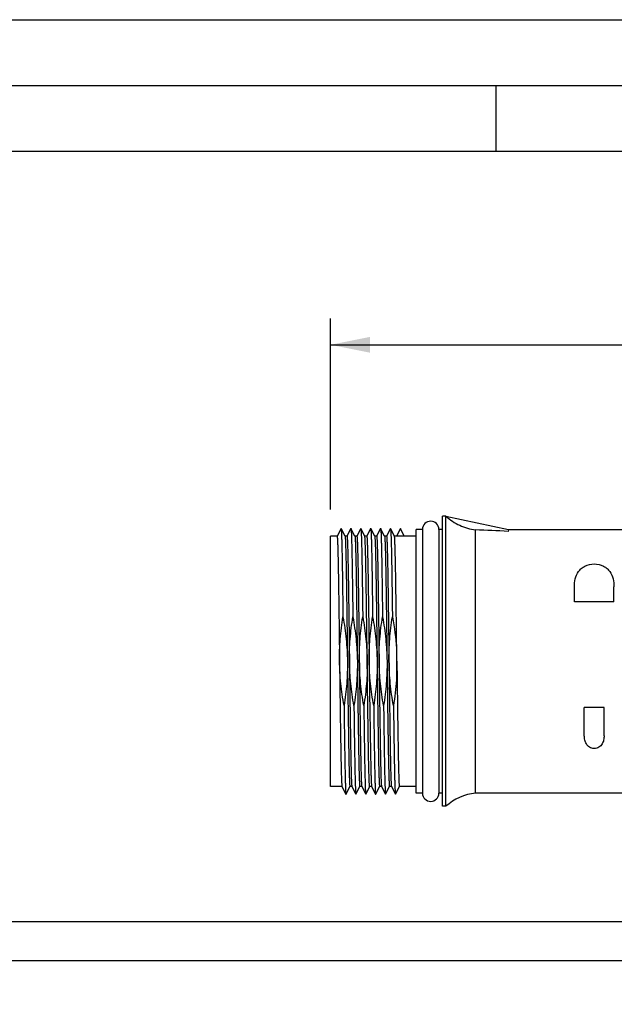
# Model space of a CAD drawing. Header units: millimetres. Extents: x 0 to 420, y 0 to 297.
# Tile 26 of 42: x 181 to 226, y 222 to 297. Entities that reach past the tile are written whole.
import ezdxf

# ---------------------------------------------------------------- set-up
doc = ezdxf.new("R2010")
doc.units = ezdxf.units.MM
doc.header["$LTSCALE"] = 23.1
doc.layers.get('0').update_dxf_attribs({"linetype": 'CONTINUOUS'})
doc.layers.add('COMPONENTS', color=7, linetype='CONTINUOUS')
doc.layers.add('DIMENSION', color=7, linetype='CONTINUOUS')
doc.styles.get("Standard").update_dxf_attribs({"font": 'arial.ttf'})
doc.dimstyles.new('DIMSTYLE_6', dxfattribs={"dimtxt": 3, "dimasz": 3, "dimexe": 0.18, "dimexo": 0.0625, "dimgap": 0.09, "dimtad": 1, "dimdec": 3, "dimlfac": 2, "dimdsep": 46, "dimtxsty": 'STANDARD', "dimblk": '_FILLED', "dimblk1": '_FILLED', "dimblk2": '_FILLED', "dimcen": 0.09, "dimadec": 0, "dimazin": 0, "dimtp": 0.5, "dimtm": 0.5, "dimtfac": 1, "dimtdec": 3, "dimtofl": 0, "dimtmove": 0, "dimatfit": 3, "dimldrblk": '_FILLED', "dimfxl": 1, "dimtolj": 1, "dimarcsym": 0})

# ---------------------------------------------------------------- blocks, each defined once
blk = doc.blocks.new('_FILLED')
at = {"color": 0, "linetype": 'BYBLOCK'}
blk.add_solid([(0, 0), (-1, 0.2), (-1, -0.2)], dxfattribs=at)
blk = doc.blocks.new('*D14')
at = {"layer": 'DIMENSION', "color": 2, "linetype": 'CONTINUOUS'}
for p, q in [((204.943, 259.845), (204.943, 274.345)), ((268.043, 194.345), (268.043, 274.345)), ((204.943, 272.345), (236.493, 272.345)), ((268.043, 272.345), (236.493, 272.345))]:
    blk.add_line(p, q, dxfattribs=at)
at = {"layer": 'DIMENSION', "color": 2, "linetype": 'CONTINUOUS', "xscale": 3, "yscale": 3, "zscale": 3, "rotation": 180}
blk.add_blockref('_FILLED', (204.943, 272.345), dxfattribs=at)
at = {"layer": 'DIMENSION', "color": 2, "linetype": 'CONTINUOUS', "xscale": 3, "yscale": 3, "zscale": 3}
blk.add_blockref('_FILLED', (268.043, 272.345), dxfattribs=at)
at = {"layer": 'DIMENSION', "color": 2, "linetype": 'CONTINUOUS', "insert": (236.493, 276.095), "char_height": 3, "width": 10.48327, "attachment_point": 2, "line_spacing_factor": 0.9}
blk.add_mtext('126.2', dxfattribs=at)

msp = doc.modelspace()

# ---------------------------------------------------------------- linework, layer by layer
at = {"color": 2, "linetype": 'CONTINUOUS'}
for p, q in [((0, 297), (420, 297)), ((20, 292), (415, 292)), ((217.5, 287), (217.5, 292))]:
    msp.add_line(p, q, dxfattribs=at)
at = {"color": 7, "linetype": 'CONTINUOUS'}
msp.add_line((410, 287), (25, 287), dxfattribs=at)
at = {"layer": 'COMPONENTS', "color": 7, "linetype": 'CONTINUOUS'}
for p, q in [((213.44302, 237.34509), (213.44302, 259.34509)), ((213.69302, 259.34509), (213.44302, 259.34509)), ((213.69302, 237.34509), (213.69302, 259.34509)), ((213.69302, 259.34509), (218.44302, 258.34509)), ((205.743, 258.42138), (205.44302, 257.84509)), ((205.743, 258.42138), (205.74572, 258.41877)), ((206.0458, 257.84246), (205.74572, 258.41877)), ((206.49034, 258.41879), (206.19015, 257.84234)), ((206.7959, 257.84238), (206.49573, 258.41879)), ((207.24031, 258.41869), (206.94015, 257.84229)), ((207.54588, 257.84235), (207.24575, 258.41868)), ((207.99035, 258.4188), (207.69019, 257.84238)), ((207.99035, 258.4188), (207.993, 258.42138)), ((207.993, 258.42138), (207.99572, 258.41877)), ((208.2958, 257.84246), (207.99572, 258.41877)), ((208.74034, 258.41879), (208.44015, 257.84234)), ((209.0459, 257.84238), (208.74573, 258.41879)), ((209.49031, 258.41869), (209.19015, 257.84229)), ((209.79588, 257.84235), (209.49575, 258.41868)), ((210.243, 258.42138), (209.94302, 257.84509)), ((210.54298, 257.84509), (210.243, 258.42138)), ((205.44302, 257.84509), (204.94302, 257.84509)), ((204.94302, 238.84525), (204.94302, 257.84492)), ((206.19309, 257.84509), (206.04307, 257.84509)), ((206.94306, 257.84509), (206.79301, 257.84509)), ((207.69302, 257.84509), (207.54304, 257.84509)), ((208.44309, 257.84509), (208.29307, 257.84509)), ((209.19306, 257.84509), (209.04301, 257.84509)), ((211.44302, 257.84509), (209.79303, 257.84509)), ((211.91802, 258.34509), (211.44302, 258.34509)), ((211.44302, 238.34526), (211.44302, 258.34491)), ((211.91802, 258.34509), (211.91802, 238.34509)), ((213.16802, 258.34509), (213.16802, 238.34509)), ((213.44302, 258.34509), (213.16802, 258.34509)), ((215.94302, 238.34509), (215.94302, 258.30636)), ((218.44302, 258.34509), (218.40991, 258.18778)), ((218.44302, 258.34509), (250.72004, 258.34509)), ((223.44302, 252.84509), (223.44302, 253.99642)), ((226.44302, 252.84509), (226.44302, 253.99642)), ((208.88035, 252.45817), (208.88998, 251.70353)), ((226.44302, 252.84509), (223.44302, 252.84509)), ((209.94302, 249.31017), (209.94302, 246.92054)), ((209.96842, 249.31056), (209.96809, 249.33688)), ((209.98057, 248.34509), (209.96842, 249.31056)), ((207.88052, 248.34509), (207.88839, 247.71924)), ((209.98057, 248.34509), (209.99853, 246.92082)), ((207.88839, 247.71924), (207.91215, 245.85777)), ((207.91215, 245.85777), (207.92816, 244.65365)), ((207.92816, 244.65365), (207.92878, 244.60828)), ((225.69302, 244.84509), (224.19302, 244.84509)), ((224.19302, 242.69376), (224.19302, 244.84509)), ((225.69302, 242.69376), (225.69302, 244.84509)), ((207.50001, 242.80674), (207.50172, 242.68692)), ((207.50172, 242.68692), (207.50776, 242.27234)), ((205.81808, 238.84509), (204.94302, 238.84509)), ((205.81522, 238.8478), (206.11536, 238.27143)), ((206.12077, 238.27142), (206.42096, 238.84787)), ((206.56807, 238.84509), (206.41802, 238.84509)), ((206.56522, 238.84788), (206.86532, 238.27159)), ((206.87077, 238.27159), (207.17087, 238.84787)), ((207.31808, 238.84509), (207.16802, 238.84509)), ((207.31525, 238.84786), (207.61533, 238.27162)), ((207.62078, 238.27162), (207.92088, 238.84789)), ((208.06808, 238.84509), (207.91802, 238.84509)), ((208.06522, 238.8478), (208.36536, 238.27143)), ((208.37077, 238.27142), (208.67096, 238.84787)), ((208.81807, 238.84509), (208.66802, 238.84509)), ((208.81522, 238.84788), (209.11532, 238.27159)), ((209.12077, 238.27159), (209.42087, 238.84787)), ((209.56808, 238.84509), (209.41802, 238.84509)), ((209.56525, 238.84786), (209.86533, 238.27162)), ((209.87078, 238.27162), (210.17088, 238.84789)), ((211.44302, 238.84509), (210.16802, 238.84509)), ((211.91802, 238.34509), (211.44302, 238.34509)), ((213.44302, 238.34509), (213.16802, 238.34509)), ((230.94302, 238.34509), (215.94302, 238.34509)), ((213.69302, 237.34509), (213.44302, 237.34509)), ((265.19302, 228.59509), (88.94302, 228.59509))]:
    msp.add_line(p, q, dxfattribs=at)
at = {"layer": 'COMPONENTS', "color": 9, "linetype": 'CONTINUOUS'}
msp.add_line((265.19302, 225.63036), (94.94302, 225.63036), dxfattribs=at)
at = {"layer": 'COMPONENTS', "color": 7, "linetype": 'CONTINUOUS'}
for centre, radius, start, end in [((212.54302, 258.34509), 0.625, 0, 180), ((212.54302, 238.34509), 0.625, 180, 360), ((216.36372, 234.36727), 4, 96.0371875, 131.8877905)]:
    msp.add_arc(centre, radius, start, end, dxfattribs=at)
msp.add_ellipse((211.37723, 248.34509), major_axis=(28.15422, 0.85481), ratio=0.35388641, start_param=1.30760258, end_param=1.39717154, dxfattribs=at)
for points, knots in [([(213.69302, 259.34509), (214.00501, 259.06528), (214.71625, 258.60083), (215.53088, 258.36345), (215.94302, 258.30636)], [0, 0, 0, 0, 0.50179819, 1, 1, 1, 1]), ([(205.74572, 258.41877), (205.74825, 258.41391), (205.75118, 258.39824), (205.75565, 258.3683), (205.7598, 258.32381), (205.76642, 258.23647), (205.77401, 258.09198), (205.78278, 257.87717), (205.79159, 257.60795), (205.80047, 257.28593), (205.80938, 256.91292), (205.82193, 256.32004), (205.83723, 255.4698), (205.85492, 254.33272), (205.87267, 253.05925), (205.88415, 252.16772), (205.88998, 251.70392)], [0, 0, 0, 0, 0.00244777, 0.00697762, 0.01361083, 0.02234852, 0.04612151, 0.07819994, 0.11837117, 0.16640797, 0.22206307, 0.28499781, 0.4312372, 0.60182679, 0.79285777, 1, 1, 1, 1]), ([(206.49034, 258.41879), (206.49091, 258.4199), (206.49303, 258.42287), (206.49516, 258.4199), (206.49573, 258.41879)], [0, 0, 0, 0, 0.49999485, 1, 1, 1, 1]), ([(206.49573, 258.41879), (206.49827, 258.41392), (206.50119, 258.39819), (206.50566, 258.36815), (206.50981, 258.32355), (206.51642, 258.23611), (206.52402, 258.09165), (206.5328, 257.87687), (206.54159, 257.60765), (206.55048, 257.2856), (206.55939, 256.91256), (206.57194, 256.31963), (206.58724, 255.46937), (206.60493, 254.33226), (206.62267, 253.05884), (206.63416, 252.16731), (206.63998, 251.70353)], [0, 0, 0, 0, 0.00245423, 0.00700044, 0.01365352, 0.02240818, 0.04618123, 0.0782277, 0.11840827, 0.16646112, 0.22210071, 0.28503783, 0.43129451, 0.60184808, 0.79288192, 1, 1, 1, 1]), ([(207.24031, 258.41869), (207.24089, 258.4198), (207.24303, 258.42279), (207.24517, 258.4198), (207.24575, 258.41868)], [0, 0, 0, 0, 0.49978255, 1, 1, 1, 1]), ([(207.24575, 258.41868), (207.24828, 258.41382), (207.25121, 258.39815), (207.25567, 258.36819), (207.25982, 258.32366), (207.26644, 258.23618), (207.27403, 258.0915), (207.2828, 257.8765), (207.2916, 257.60722), (207.30049, 257.28525), (207.3094, 256.91228), (207.32194, 256.31944), (207.33724, 255.46923), (207.35492, 254.33224), (207.37266, 253.05898), (207.38415, 252.16763), (207.38998, 251.70398)], [0, 0, 0, 0, 0.00244795, 0.00698029, 0.01361995, 0.02236973, 0.04618533, 0.07829566, 0.11847734, 0.16650216, 0.22213967, 0.28509011, 0.43132039, 0.60189741, 0.79292116, 1, 1, 1, 1]), ([(207.99572, 258.41877), (207.99825, 258.41391), (208.00118, 258.39824), (208.00565, 258.3683), (208.0098, 258.32381), (208.01642, 258.23647), (208.02401, 258.09198), (208.03278, 257.87717), (208.04159, 257.60795), (208.05047, 257.28593), (208.05938, 256.91292), (208.07193, 256.32004), (208.08723, 255.4698), (208.10492, 254.33272), (208.12267, 253.05925), (208.13415, 252.16772), (208.13998, 251.70392)], [0, 0, 0, 0, 0.00244777, 0.00697762, 0.01361083, 0.02234852, 0.04612151, 0.07819994, 0.11837117, 0.16640797, 0.22206307, 0.28499781, 0.4312372, 0.60182679, 0.79285777, 1, 1, 1, 1]), ([(208.74034, 258.41879), (208.74091, 258.4199), (208.74303, 258.42287), (208.74516, 258.4199), (208.74573, 258.41879)], [0, 0, 0, 0, 0.49999485, 1, 1, 1, 1]), ([(208.74573, 258.41879), (208.74804, 258.41437), (208.75084, 258.40034), (208.75497, 258.3736), (208.75887, 258.3342), (208.76502, 258.25727), (208.77213, 258.13042), (208.78032, 257.94196), (208.78854, 257.70577), (208.79683, 257.42304), (208.80515, 257.09524), (208.81688, 256.57289), (208.83117, 255.82134), (208.84769, 254.81196), (208.86426, 253.67435), (208.87494, 252.87538), (208.88035, 252.45817)], [0, 0, 0, 0, 0.00250809, 0.00706619, 0.01369149, 0.02238038, 0.04591329, 0.07758297, 0.11728391, 0.16480205, 0.21987635, 0.28224507, 0.42764638, 0.59802485, 0.79010057, 1, 1, 1, 1]), ([(209.49031, 258.41869), (209.49089, 258.4198), (209.49303, 258.42279), (209.49517, 258.4198), (209.49575, 258.41868)], [0, 0, 0, 0, 0.49978255, 1, 1, 1, 1]), ([(209.49575, 258.41868), (209.49828, 258.41382), (209.50121, 258.39815), (209.50567, 258.36819), (209.50982, 258.32366), (209.51644, 258.23618), (209.52403, 258.0915), (209.5328, 257.8765), (209.5416, 257.60722), (209.55049, 257.28525), (209.5594, 256.91228), (209.57194, 256.31944), (209.58724, 255.46923), (209.60492, 254.33224), (209.62266, 253.05898), (209.63415, 252.16763), (209.63998, 251.70398)], [0, 0, 0, 0, 0.00244795, 0.00698029, 0.01361995, 0.02236973, 0.04618533, 0.07829566, 0.11847734, 0.16650216, 0.22213967, 0.28509011, 0.43132039, 0.60189741, 0.79292116, 1, 1, 1, 1]), ([(205.44302, 257.84509), (205.44453, 257.84509), (205.44747, 257.83956), (205.44846, 257.83541), (205.44926, 257.83209)], [0, 0, 0, 0, 0.30574016, 1, 1, 1, 1]), ([(205.44926, 257.83209), (205.45196, 257.82084), (205.45605, 257.79087), (205.46461, 257.70296), (205.47381, 257.54044), (205.48478, 257.2839), (205.49569, 256.94685), (205.50682, 256.53243), (205.51797, 256.04431), (205.52918, 255.48687), (205.54481, 254.62014), (205.56389, 253.40587), (205.58605, 251.82345), (205.60827, 250.11607), (205.62302, 248.94256), (205.63052, 248.34509)], [0, 0, 0, 0, 0.00365791, 0.00953578, 0.02793718, 0.05508897, 0.09072261, 0.13453938, 0.18614973, 0.24507166, 0.31080119, 0.4601957, 0.62898748, 0.8111041, 1, 1, 1, 1]), ([(206.04588, 257.8423), (206.04939, 257.83555), (206.05279, 257.81284), (206.05872, 257.76914), (206.06388, 257.70291), (206.06962, 257.61518), (206.07523, 257.50561), (206.08344, 257.31697), (206.09329, 257.0293), (206.10459, 256.6239), (206.11593, 256.14117), (206.12734, 255.58559), (206.13877, 254.96236), (206.15021, 254.27731), (206.16597, 253.25925), (206.18529, 251.88432), (206.20792, 250.14831), (206.22292, 248.95372), (206.23057, 248.34509)], [0, 0, 0, 0, 0.00240253, 0.00707859, 0.01404821, 0.02331259, 0.0348667, 0.04868261, 0.08293893, 0.12575672, 0.17674737, 0.23541268, 0.30123261, 0.37358047, 0.4517671, 0.62274794, 0.80779324, 1, 1, 1, 1]), ([(206.19302, 257.84509), (206.1944, 257.84508), (206.19717, 257.8403), (206.19935, 257.83205), (206.20233, 257.81723), (206.20648, 257.78694), (206.21153, 257.73444), (206.21715, 257.65486), (206.22288, 257.55282), (206.22865, 257.42867), (206.23444, 257.28256), (206.24266, 257.04501), (206.25267, 256.69644), (206.26419, 256.21864), (206.27575, 255.66502), (206.28734, 255.04094), (206.29896, 254.3524), (206.31059, 253.60601), (206.32224, 252.80893), (206.33807, 251.6674), (206.35753, 250.17468), (206.37276, 248.96285), (206.38052, 248.34509)], [0, 0, 0, 0, 0.00043371, 0.00139427, 0.0029374, 0.0050717, 0.01111724, 0.0195249, 0.0302796, 0.04336409, 0.05875951, 0.07643018, 0.1183906, 0.16882804, 0.2272876, 0.29317164, 0.36584714, 0.44464929, 0.5287934, 0.61746633, 0.80499487, 1, 1, 1, 1]), ([(206.79592, 257.84234), (206.79945, 257.83556), (206.80282, 257.81271), (206.80876, 257.76878), (206.81391, 257.70228), (206.81966, 257.61437), (206.82527, 257.50472), (206.83348, 257.31604), (206.84331, 257.02827), (206.85461, 256.62279), (206.86596, 256.13995), (206.87736, 255.58433), (206.88879, 254.96112), (206.90023, 254.27614), (206.91598, 253.25826), (206.9353, 251.88352), (206.95792, 250.1479), (206.97293, 248.95357), (206.98057, 248.34509)], [0, 0, 0, 0, 0.0024142, 0.00711859, 0.01412038, 0.02340792, 0.03496572, 0.04877697, 0.08305172, 0.12588234, 0.17686973, 0.23556064, 0.30137064, 0.37369537, 0.45188868, 0.62283076, 0.80784282, 1, 1, 1, 1]), ([(206.94303, 257.84501), (206.9444, 257.84499), (206.94716, 257.84025), (206.94936, 257.83202), (206.95233, 257.81727), (206.95649, 257.78708), (206.96153, 257.73466), (206.96716, 257.65507), (206.97289, 257.55289), (206.97865, 257.42853), (206.98444, 257.2823), (206.99266, 257.0448), (207.00267, 256.6963), (207.01419, 256.21857), (207.02575, 255.66498), (207.03735, 255.04091), (207.04896, 254.35233), (207.06059, 253.60587), (207.07224, 252.80881), (207.08807, 251.66737), (207.10753, 250.17469), (207.12276, 248.96287), (207.13052, 248.34509)], [0, 0, 0, 0, 0.00043338, 0.00138954, 0.00292548, 0.00505129, 0.01108194, 0.01948741, 0.03026164, 0.04337471, 0.05878549, 0.0764524, 0.11838731, 0.16883176, 0.22728866, 0.29316177, 0.36585029, 0.44466441, 0.52880498, 0.61746606, 0.80498636, 1, 1, 1, 1]), ([(207.73057, 248.34509), (207.72293, 248.95355), (207.70792, 250.14779), (207.6853, 251.88324), (207.66598, 253.25783), (207.65024, 254.27569), (207.6388, 254.9607), (207.62737, 255.58389), (207.61597, 256.13951), (207.60463, 256.6223), (207.59332, 257.02778), (207.58348, 257.31558), (207.57528, 257.50446), (207.56967, 257.61433), (207.56393, 257.70235), (207.55878, 257.76883), (207.55284, 257.81269), (207.54946, 257.83547), (207.54594, 257.84224)], [0, 0, 0, 0, 0.19215203, 0.3771449, 0.54806143, 0.62626162, 0.69860029, 0.76440065, 0.82308645, 0.87408717, 0.91689865, 0.95117712, 0.96501696, 0.97660448, 0.98590339, 0.9928994, 0.99759211, 1, 1, 1, 1]), ([(207.69302, 257.84509), (207.69439, 257.84509), (207.69717, 257.84034), (207.69935, 257.83212), (207.70233, 257.81736), (207.70648, 257.78714), (207.71153, 257.73469), (207.71716, 257.65511), (207.72289, 257.55298), (207.72864, 257.42869), (207.73444, 257.2825), (207.74266, 257.04498), (207.75267, 256.69642), (207.76418, 256.21868), (207.77575, 255.66508), (207.78734, 255.04099), (207.79896, 254.35243), (207.81059, 253.60602), (207.82224, 252.80896), (207.83806, 251.66744), (207.85753, 250.17469), (207.87276, 248.96286), (207.88052, 248.34509)], [0, 0, 0, 0, 0.00043156, 0.00138765, 0.00292523, 0.0050537, 0.01108967, 0.01949544, 0.03026154, 0.04336662, 0.05877213, 0.07643755, 0.11838506, 0.16883495, 0.22727488, 0.29316185, 0.36585773, 0.44464386, 0.52878707, 0.61746801, 0.80498986, 1, 1, 1, 1]), ([(208.29588, 257.8423), (208.29939, 257.83555), (208.30279, 257.81284), (208.30872, 257.76914), (208.31388, 257.70291), (208.31962, 257.61518), (208.32523, 257.50561), (208.33344, 257.31697), (208.34329, 257.0293), (208.35459, 256.6239), (208.36593, 256.14117), (208.37734, 255.58559), (208.38877, 254.96236), (208.40021, 254.27731), (208.41597, 253.25925), (208.43529, 251.88432), (208.45792, 250.14831), (208.47292, 248.95372), (208.48057, 248.34509)], [0, 0, 0, 0, 0.00240253, 0.00707859, 0.01404821, 0.02331259, 0.0348667, 0.04868261, 0.08293893, 0.12575672, 0.17674737, 0.23541268, 0.30123261, 0.37358047, 0.4517671, 0.62274794, 0.80779324, 1, 1, 1, 1]), ([(208.44302, 257.84509), (208.4444, 257.84508), (208.44717, 257.8403), (208.44935, 257.83205), (208.45233, 257.81723), (208.45648, 257.78694), (208.46153, 257.73444), (208.46715, 257.65486), (208.47288, 257.55282), (208.47865, 257.42867), (208.48444, 257.28256), (208.49266, 257.04501), (208.50267, 256.69644), (208.51419, 256.21864), (208.52575, 255.66502), (208.53734, 255.04094), (208.54896, 254.3524), (208.56059, 253.60601), (208.57224, 252.80893), (208.58807, 251.6674), (208.60753, 250.17468), (208.62276, 248.96285), (208.63052, 248.34509)], [0, 0, 0, 0, 0.00043371, 0.00139427, 0.0029374, 0.0050717, 0.01111724, 0.0195249, 0.0302796, 0.04336409, 0.05875951, 0.07643018, 0.1183906, 0.16882804, 0.2272876, 0.29317164, 0.36584714, 0.44464929, 0.5287934, 0.61746633, 0.80499487, 1, 1, 1, 1]), ([(209.04592, 257.84234), (209.04945, 257.83556), (209.05282, 257.81271), (209.05876, 257.76878), (209.06391, 257.70228), (209.06966, 257.61437), (209.07527, 257.50472), (209.08348, 257.31604), (209.09331, 257.02827), (209.10461, 256.62279), (209.11596, 256.13995), (209.12736, 255.58433), (209.13879, 254.96112), (209.15023, 254.27614), (209.16598, 253.25826), (209.1853, 251.88352), (209.20792, 250.1479), (209.22293, 248.95357), (209.23057, 248.34509)], [0, 0, 0, 0, 0.0024142, 0.00711859, 0.01412038, 0.02340792, 0.03496572, 0.04877697, 0.08305172, 0.12588234, 0.17686973, 0.23556064, 0.30137064, 0.37369537, 0.45188868, 0.62283076, 0.80784282, 1, 1, 1, 1]), ([(209.19303, 257.84501), (209.1944, 257.84499), (209.19716, 257.84025), (209.19936, 257.83202), (209.20233, 257.81727), (209.20649, 257.78708), (209.21153, 257.73466), (209.21716, 257.65507), (209.22289, 257.55289), (209.22865, 257.42853), (209.23444, 257.2823), (209.24266, 257.0448), (209.25267, 256.6963), (209.26419, 256.21857), (209.27575, 255.66498), (209.28735, 255.04091), (209.29896, 254.35233), (209.31059, 253.60587), (209.32224, 252.80881), (209.33807, 251.66737), (209.35753, 250.17469), (209.37276, 248.96287), (209.38052, 248.34509)], [0, 0, 0, 0, 0.00043338, 0.00138954, 0.00292548, 0.00505129, 0.01108194, 0.01948741, 0.03026164, 0.04337471, 0.05878549, 0.0764524, 0.11838731, 0.16883176, 0.22728866, 0.29316177, 0.36585029, 0.44466441, 0.52880498, 0.61746606, 0.80498636, 1, 1, 1, 1]), ([(209.96809, 249.33688), (209.96102, 249.8962), (209.94713, 250.98595), (209.926, 252.56014), (209.90793, 253.79503), (209.89321, 254.70218), (209.88253, 255.3087), (209.87188, 255.85869), (209.86125, 256.34769), (209.85067, 256.77168), (209.84012, 257.12723), (209.83094, 257.37944), (209.82329, 257.54495), (209.81806, 257.64125), (209.81272, 257.71853), (209.80786, 257.77702), (209.80241, 257.81589), (209.79912, 257.83613), (209.79594, 257.84224)], [0, 0, 0, 0, 0.19722685, 0.3842642, 0.55509326, 0.63267973, 0.70415556, 0.76897982, 0.82663589, 0.87661348, 0.91851732, 0.95205455, 0.9655958, 0.97693793, 0.98605179, 0.99292966, 0.99757233, 1, 1, 1, 1]), ([(223.44302, 253.99642), (223.44302, 254.19959), (223.47955, 254.60317), (223.68168, 255.07977), (223.96006, 255.38724), (224.34102, 255.64342), (224.94303, 255.77815), (225.54503, 255.64342), (225.92599, 255.38724), (226.20436, 255.07977), (226.40649, 254.60317), (226.44302, 254.19959), (226.44302, 253.99642)], [0, 0, 0, 0, 0.11866939, 0.23436359, 0.29455601, 0.35868801, 0.50000049, 0.64131289, 0.70544483, 0.76563661, 0.88133082, 1, 1, 1, 1]), ([(205.63054, 248.34509), (205.62344, 248.90704), (205.66203, 250.03222), (205.79989, 251.14916), (205.88998, 251.70392)], [0, 0, 0, 0, 0.49998773, 1, 1, 1, 1]), ([(205.88998, 251.70392), (205.99229, 251.15008), (206.15643, 250.0344), (206.22352, 248.90822), (206.23055, 248.34509)], [0, 0, 0, 0, 0.50001426, 1, 1, 1, 1]), ([(206.38056, 248.34509), (206.37345, 248.90696), (206.41202, 250.03202), (206.55001, 251.14881), (206.63998, 251.70353)], [0, 0, 0, 0, 0.49997898, 1, 1, 1, 1]), ([(206.63998, 251.70353), (206.74218, 251.14973), (206.90644, 250.03421), (206.97351, 248.90815), (206.98054, 248.34509)], [0, 0, 0, 0, 0.50002266, 1, 1, 1, 1]), ([(207.13063, 248.34509), (207.12354, 248.90705), (207.16183, 250.03227), (207.29991, 251.14921), (207.38998, 251.70398)], [0, 0, 0, 0, 0.4999867, 1, 1, 1, 1]), ([(207.38998, 251.70398), (207.49227, 251.15013), (207.65663, 250.03446), (207.72342, 248.90823), (207.73046, 248.34509)], [0, 0, 0, 0, 0.5000163, 1, 1, 1, 1]), ([(207.88054, 248.34509), (207.87344, 248.90704), (207.91203, 250.03222), (208.04989, 251.14916), (208.13998, 251.70392)], [0, 0, 0, 0, 0.49998773, 1, 1, 1, 1]), ([(208.13998, 251.70392), (208.24229, 251.15008), (208.40643, 250.0344), (208.47352, 248.90822), (208.48055, 248.34509)], [0, 0, 0, 0, 0.50001426, 1, 1, 1, 1]), ([(208.63056, 248.34509), (208.62345, 248.90696), (208.66202, 250.03202), (208.80001, 251.14881), (208.88998, 251.70353)], [0, 0, 0, 0, 0.49997898, 1, 1, 1, 1]), ([(208.88998, 251.70353), (208.99218, 251.14973), (209.15644, 250.03421), (209.22351, 248.90815), (209.23054, 248.34509)], [0, 0, 0, 0, 0.50002266, 1, 1, 1, 1]), ([(209.38063, 248.34509), (209.37354, 248.90705), (209.41183, 250.03227), (209.54991, 251.14921), (209.63998, 251.70398)], [0, 0, 0, 0, 0.4999867, 1, 1, 1, 1]), ([(205.63052, 248.34509), (205.63817, 247.73657), (205.65317, 246.54226), (205.6758, 244.80661), (205.69511, 243.43192), (205.71086, 242.41397), (205.72231, 241.72899), (205.73373, 241.1058), (205.74513, 240.55021), (205.75648, 240.0674), (205.76778, 239.66191), (205.77762, 239.37412), (205.78583, 239.18535), (205.79144, 239.07566), (205.79718, 238.98776), (205.80233, 238.92133), (205.80827, 238.87746), (205.81165, 238.85466), (205.81517, 238.84789)], [0, 0, 0, 0, 0.19216917, 0.37716469, 0.54812173, 0.62630751, 0.69864713, 0.76444959, 0.82313067, 0.87412688, 0.91694807, 0.95122723, 0.96505301, 0.97661638, 0.98590017, 0.99289354, 0.99758952, 1, 1, 1, 1]), ([(205.9711, 244.98698), (205.86881, 245.5407), (205.70441, 246.65611), (205.63766, 247.78208), (205.63054, 248.34509)], [0, 0, 0, 0, 0.50001356, 1, 1, 1, 1]), ([(206.23055, 248.34509), (206.23757, 247.78325), (206.19931, 246.6583), (206.06118, 245.54162), (205.9711, 244.98698)], [0, 0, 0, 0, 0.49998844, 1, 1, 1, 1]), ([(206.23057, 248.34509), (206.23833, 247.7273), (206.25356, 246.51549), (206.27303, 245.02273), (206.28886, 243.88123), (206.3005, 243.08412), (206.31213, 242.33771), (206.32375, 241.64918), (206.33535, 241.02511), (206.34691, 240.47153), (206.35843, 239.99376), (206.36844, 239.64519), (206.37666, 239.40764), (206.38245, 239.26146), (206.38821, 239.13722), (206.39394, 239.03516), (206.39957, 238.95563), (206.40461, 238.90319), (206.40876, 238.87295), (206.41174, 238.85816), (206.41394, 238.84991), (206.41669, 238.84514), (206.41807, 238.84512)], [0, 0, 0, 0, 0.19501669, 0.38252857, 0.47121704, 0.55535868, 0.63415522, 0.7068452, 0.77271884, 0.83117169, 0.88161632, 0.92356652, 0.94123787, 0.95664481, 0.96974162, 0.98049729, 0.98889848, 0.99493498, 0.99706534, 0.99860572, 0.99956532, 1, 1, 1, 1]), ([(206.38052, 248.34509), (206.38817, 247.7367), (206.40317, 246.54264), (206.42579, 244.80733), (206.4451, 243.4329), (206.46085, 242.41508), (206.47229, 241.73013), (206.48371, 241.10702), (206.49511, 240.55152), (206.50646, 240.06867), (206.51775, 239.66296), (206.52759, 239.37492), (206.5358, 239.18602), (206.5414, 239.07617), (206.54714, 238.98809), (206.55229, 238.92151), (206.55823, 238.8776), (206.56161, 238.8548), (206.56513, 238.84804)], [0, 0, 0, 0, 0.19213199, 0.37709217, 0.54802399, 0.62619418, 0.69853652, 0.76434833, 0.8229948, 0.87398882, 0.91686312, 0.95116259, 0.96499357, 0.97657621, 0.98588474, 0.99289472, 0.99759222, 1, 1, 1, 1]), ([(206.7211, 244.98715), (206.61881, 245.54084), (206.45437, 246.65619), (206.38768, 247.78211), (206.38056, 248.34509)], [0, 0, 0, 0, 0.50001528, 1, 1, 1, 1]), ([(206.98054, 248.34509), (206.98755, 247.78328), (206.94934, 246.65838), (206.81117, 245.54176), (206.7211, 244.98715)], [0, 0, 0, 0, 0.49998702, 1, 1, 1, 1]), ([(206.98057, 248.34509), (206.98833, 247.72729), (207.00356, 246.51549), (207.02303, 245.02273), (207.03886, 243.88124), (207.0505, 243.08416), (207.06214, 242.33774), (207.07375, 241.64919), (207.08534, 241.02521), (207.09691, 240.47174), (207.10843, 239.99396), (207.11843, 239.64525), (207.12666, 239.40759), (207.13245, 239.26142), (207.13821, 239.13717), (207.14394, 239.03504), (207.14956, 238.95545), (207.15461, 238.90302), (207.15876, 238.87285), (207.16174, 238.85815), (207.16392, 238.84996), (207.16671, 238.84526), (207.16807, 238.84526)], [0, 0, 0, 0, 0.19501981, 0.38253215, 0.47122251, 0.55536307, 0.63415331, 0.70685469, 0.77273227, 0.83114543, 0.88159265, 0.923584, 0.94125772, 0.95665726, 0.96975462, 0.9805223, 0.98893367, 0.99496538, 0.99708782, 0.99861899, 0.99957007, 1, 1, 1, 1]), ([(207.13052, 248.34509), (207.13817, 247.73669), (207.15317, 246.54255), (207.17579, 244.80722), (207.1951, 243.43275), (207.21085, 242.41493), (207.22229, 241.72994), (207.23372, 241.10672), (207.24512, 240.5511), (207.25645, 240.06828), (207.26775, 239.66277), (207.2776, 239.37495), (207.2858, 239.18607), (207.29141, 239.07614), (207.29715, 238.98803), (207.3023, 238.92148), (207.30824, 238.87761), (207.31162, 238.85483), (207.31514, 238.84807)], [0, 0, 0, 0, 0.19213698, 0.37711611, 0.54803196, 0.62621253, 0.69856271, 0.76437054, 0.82304723, 0.87405488, 0.91687672, 0.95115025, 0.96499025, 0.97658424, 0.98589674, 0.99289991, 0.99759312, 1, 1, 1, 1]), ([(207.4711, 244.98672), (207.36885, 245.54049), (207.20436, 246.65598), (207.13774, 247.78204), (207.13063, 248.34509)], [0, 0, 0, 0, 0.50002074, 1, 1, 1, 1]), ([(207.73046, 248.34509), (207.73749, 247.78322), (207.69936, 246.65817), (207.56115, 245.54141), (207.4711, 244.98672)], [0, 0, 0, 0, 0.49998044, 1, 1, 1, 1]), ([(207.91808, 238.84529), (207.91672, 238.84528), (207.91393, 238.84998), (207.91175, 238.85817), (207.90877, 238.87285), (207.90462, 238.90299), (207.89957, 238.95537), (207.89395, 239.03496), (207.88822, 239.13714), (207.88246, 239.26146), (207.87667, 239.40761), (207.86845, 239.64505), (207.85843, 239.99353), (207.84692, 240.47122), (207.83535, 241.0248), (207.82375, 241.6489), (207.81214, 242.33751), (207.80051, 243.08396), (207.78886, 243.88103), (207.77303, 245.02254), (207.75356, 246.51537), (207.73833, 247.72727), (207.73057, 248.34509)], [0, 0, 0, 0, 0.00042963, 0.00137999, 0.00290985, 0.00503012, 0.01105408, 0.01946244, 0.03023863, 0.04334658, 0.05874866, 0.07640682, 0.11833829, 0.16878854, 0.22723409, 0.29311118, 0.36581857, 0.44462101, 0.52875319, 0.61743796, 0.80497217, 1, 1, 1, 1]), ([(208.2211, 244.98698), (208.11881, 245.5407), (207.95441, 246.65611), (207.88766, 247.78208), (207.88054, 248.34509)], [0, 0, 0, 0, 0.50001356, 1, 1, 1, 1]), ([(208.48055, 248.34509), (208.48757, 247.78325), (208.44931, 246.6583), (208.31118, 245.54162), (208.2211, 244.98698)], [0, 0, 0, 0, 0.49998844, 1, 1, 1, 1]), ([(208.48057, 248.34509), (208.48833, 247.7273), (208.50356, 246.51549), (208.52303, 245.02273), (208.53886, 243.88123), (208.5505, 243.08412), (208.56213, 242.33771), (208.57375, 241.64918), (208.58535, 241.02511), (208.59691, 240.47153), (208.60843, 239.99376), (208.61844, 239.64519), (208.62666, 239.40764), (208.63245, 239.26146), (208.63821, 239.13722), (208.64394, 239.03516), (208.64957, 238.95563), (208.65461, 238.90319), (208.65876, 238.87295), (208.66174, 238.85816), (208.66394, 238.84991), (208.66669, 238.84514), (208.66807, 238.84512)], [0, 0, 0, 0, 0.19501669, 0.38252857, 0.47121704, 0.55535868, 0.63415522, 0.7068452, 0.77271884, 0.83117169, 0.88161632, 0.92356652, 0.94123787, 0.95664481, 0.96974162, 0.98049729, 0.98889848, 0.99493498, 0.99706534, 0.99860572, 0.99956532, 1, 1, 1, 1]), ([(208.63052, 248.34509), (208.63817, 247.7367), (208.65317, 246.54264), (208.67579, 244.80733), (208.6951, 243.4329), (208.71085, 242.41508), (208.72229, 241.73013), (208.73371, 241.10702), (208.74511, 240.55152), (208.75646, 240.06867), (208.76775, 239.66296), (208.77759, 239.37492), (208.7858, 239.18602), (208.7914, 239.07617), (208.79714, 238.98809), (208.80229, 238.92151), (208.80823, 238.8776), (208.81161, 238.8548), (208.81513, 238.84804)], [0, 0, 0, 0, 0.19213199, 0.37709217, 0.54802399, 0.62619418, 0.69853652, 0.76434833, 0.8229948, 0.87398882, 0.91686312, 0.95116259, 0.96499357, 0.97657621, 0.98588474, 0.99289472, 0.99759222, 1, 1, 1, 1]), ([(208.9711, 244.98715), (208.86881, 245.54084), (208.70437, 246.65619), (208.63768, 247.78211), (208.63056, 248.34509)], [0, 0, 0, 0, 0.50001528, 1, 1, 1, 1]), ([(209.23054, 248.34509), (209.23755, 247.78328), (209.19934, 246.65838), (209.06117, 245.54176), (208.9711, 244.98715)], [0, 0, 0, 0, 0.49998702, 1, 1, 1, 1]), ([(209.23057, 248.34509), (209.23833, 247.72729), (209.25356, 246.51549), (209.27303, 245.02273), (209.28886, 243.88124), (209.3005, 243.08416), (209.31214, 242.33774), (209.32375, 241.64919), (209.33534, 241.02521), (209.34691, 240.47174), (209.35843, 239.99396), (209.36843, 239.64525), (209.37666, 239.40759), (209.38245, 239.26142), (209.38821, 239.13717), (209.39394, 239.03504), (209.39956, 238.95545), (209.40461, 238.90302), (209.40876, 238.87285), (209.41174, 238.85815), (209.41392, 238.84996), (209.41671, 238.84526), (209.41807, 238.84526)], [0, 0, 0, 0, 0.19501981, 0.38253215, 0.47122251, 0.55536307, 0.63415331, 0.70685469, 0.77273227, 0.83114543, 0.88159265, 0.923584, 0.94125772, 0.95665726, 0.96975462, 0.9805223, 0.98893367, 0.99496538, 0.99708782, 0.99861899, 0.99957007, 1, 1, 1, 1]), ([(209.38052, 248.34509), (209.38817, 247.73669), (209.40317, 246.54255), (209.42579, 244.80722), (209.4451, 243.43275), (209.46085, 242.41493), (209.47229, 241.72994), (209.48372, 241.10672), (209.49512, 240.5511), (209.50645, 240.06828), (209.51775, 239.66277), (209.5276, 239.37495), (209.5358, 239.18607), (209.54141, 239.07614), (209.54715, 238.98803), (209.5523, 238.92148), (209.55824, 238.87761), (209.56162, 238.85483), (209.56514, 238.84807)], [0, 0, 0, 0, 0.19213698, 0.37711611, 0.54803196, 0.62621253, 0.69856271, 0.76437054, 0.82304723, 0.87405488, 0.91687672, 0.95115025, 0.96499025, 0.97658424, 0.98589674, 0.99289991, 0.99759312, 1, 1, 1, 1]), ([(209.7211, 244.98672), (209.61885, 245.54049), (209.45436, 246.65598), (209.38774, 247.78204), (209.38063, 248.34509)], [0, 0, 0, 0, 0.50002074, 1, 1, 1, 1]), ([(209.99853, 246.92082), (210.00547, 246.37532), (210.0191, 245.3164), (210.03681, 244.01794), (210.0512, 243.03934), (210.06174, 242.36424), (210.07225, 241.73622), (210.08277, 241.16028), (210.09326, 240.64093), (210.10371, 240.18227), (210.11413, 239.78793), (210.12319, 239.50102), (210.13063, 239.30589), (210.13587, 239.18597), (210.14109, 239.08404), (210.14623, 239.00047), (210.15141, 238.93509), (210.15619, 238.88889), (210.1609, 238.86086), (210.16435, 238.84897), (210.16691, 238.84528), (210.16808, 238.84529)], [0, 0, 0, 0, 0.20255228, 0.39320133, 0.48215095, 0.56593535, 0.64388902, 0.71536186, 0.77981463, 0.83675684, 0.88570325, 0.92627627, 0.94333777, 0.95820502, 0.97084513, 0.98122566, 0.98931856, 0.99511901, 0.99863919, 0.99956378, 1, 1, 1, 1]), ([(205.9711, 244.98698), (205.97693, 244.52314), (205.98841, 243.63155), (206.00616, 242.35801), (206.02385, 241.22088), (206.03915, 240.37058), (206.0517, 239.77766), (206.06061, 239.40462), (206.0695, 239.08256), (206.07829, 238.81328), (206.08707, 238.59842), (206.09466, 238.45391), (206.10128, 238.36653), (206.10543, 238.32198), (206.1099, 238.29199), (206.11282, 238.2763), (206.11536, 238.27143)], [0, 0, 0, 0, 0.20713852, 0.39816003, 0.568736, 0.71496639, 0.77791198, 0.83355265, 0.88159259, 0.92177733, 0.95385382, 0.97762499, 0.98637002, 0.99301213, 0.99754939, 1, 1, 1, 1]), ([(206.7211, 244.98715), (206.72693, 244.52342), (206.73841, 243.63205), (206.75615, 242.35876), (206.77383, 241.22188), (206.78913, 240.37178), (206.80168, 239.77898), (206.81059, 239.40581), (206.81946, 239.08352), (206.82826, 238.81404), (206.83704, 238.599), (206.84463, 238.45429), (206.85124, 238.36672), (206.85539, 238.32212), (206.85986, 238.29213), (206.86279, 238.27646), (206.86532, 238.27159)], [0, 0, 0, 0, 0.20708935, 0.39806056, 0.56862383, 0.71480815, 0.77771785, 0.83338921, 0.88148797, 0.92169032, 0.95377906, 0.97760228, 0.98636898, 0.99301843, 0.99755273, 1, 1, 1, 1]), ([(207.4711, 244.98672), (207.47349, 244.79716), (207.48271, 244.0705), (207.49239, 243.34384), (207.50001, 242.80674)], [0, 0, 0, 0, 0.26085359, 1, 1, 1, 1]), ([(208.2211, 244.98698), (208.22693, 244.52314), (208.23841, 243.63155), (208.25616, 242.35801), (208.27385, 241.22088), (208.28915, 240.37058), (208.3017, 239.77766), (208.31061, 239.40462), (208.3195, 239.08256), (208.32829, 238.81328), (208.33707, 238.59842), (208.34466, 238.45391), (208.35128, 238.36653), (208.35543, 238.32198), (208.3599, 238.29199), (208.36282, 238.2763), (208.36536, 238.27143)], [0, 0, 0, 0, 0.20713852, 0.39816003, 0.568736, 0.71496639, 0.77791198, 0.83355265, 0.88159259, 0.92177733, 0.95385382, 0.97762499, 0.98637002, 0.99301213, 0.99754939, 1, 1, 1, 1]), ([(208.9711, 244.98715), (208.97693, 244.52342), (208.98841, 243.63205), (209.00615, 242.35876), (209.02383, 241.22188), (209.03913, 240.37178), (209.05168, 239.77898), (209.06059, 239.40581), (209.06946, 239.08352), (209.07826, 238.81404), (209.08704, 238.599), (209.09463, 238.45429), (209.10124, 238.36672), (209.10539, 238.32212), (209.10986, 238.29213), (209.11279, 238.27646), (209.11532, 238.27159)], [0, 0, 0, 0, 0.20708935, 0.39806056, 0.56862383, 0.71480815, 0.77771785, 0.83338921, 0.88148797, 0.92169032, 0.95377906, 0.97760228, 0.98636898, 0.99301843, 0.99755273, 1, 1, 1, 1]), ([(209.7211, 244.98672), (209.72693, 244.52301), (209.73841, 243.63169), (209.75616, 242.35843), (209.77384, 241.2215), (209.78914, 240.37126), (209.80168, 239.77839), (209.81059, 239.40536), (209.81947, 239.08334), (209.82827, 238.81406), (209.83705, 238.59901), (209.84463, 238.45424), (209.85125, 238.36667), (209.8554, 238.32211), (209.85986, 238.29215), (209.86279, 238.27648), (209.86533, 238.27162)], [0, 0, 0, 0, 0.20709377, 0.39806474, 0.56865024, 0.71486762, 0.77781212, 0.83346774, 0.88149555, 0.921669, 0.95377938, 0.97762011, 0.98637994, 0.99302219, 0.99755334, 1, 1, 1, 1]), ([(207.92878, 244.60828), (207.93427, 244.20652), (207.9451, 243.43657), (207.96189, 242.33952), (207.97862, 241.36478), (207.9931, 240.63821), (208.00498, 240.13276), (208.01341, 239.81524), (208.02181, 239.54119), (208.03013, 239.31199), (208.03843, 239.1289), (208.04564, 239.00555), (208.05186, 238.93069), (208.05584, 238.89226), (208.06, 238.86606), (208.06288, 238.85228), (208.06517, 238.84789)], [0, 0, 0, 0, 0.20914895, 0.40082114, 0.57112134, 0.71660664, 0.7790989, 0.83429532, 0.88194697, 0.92181814, 0.95367588, 0.9773575, 0.98611133, 0.99279952, 0.99742196, 1, 1, 1, 1]), ([(225.69302, 242.69376), (225.69302, 242.58683), (225.6718, 242.37241), (225.55358, 242.06347), (225.31083, 241.80319), (224.94314, 241.69253), (224.57536, 241.80309), (224.33249, 242.06339), (224.21425, 242.37239), (224.19302, 242.58683), (224.19302, 242.69376)], [0, 0, 0, 0, 0.11856282, 0.23660869, 0.36096404, 0.49994732, 0.63897954, 0.76337121, 0.88143139, 1, 1, 1, 1]), ([(207.50776, 242.27234), (207.51204, 241.98384), (207.52049, 241.43623), (207.53376, 240.6621), (207.54699, 239.98539), (207.55844, 239.48638), (207.56784, 239.14224), (207.57449, 238.92741), (207.58115, 238.74238), (207.58763, 238.58763), (207.59442, 238.46405), (207.60012, 238.37126), (207.60752, 238.31131), (207.61077, 238.28037), (207.61533, 238.27162)], [0, 0, 0, 0, 0.21622013, 0.41042159, 0.58020931, 0.72343834, 0.7844644, 0.83820151, 0.88450406, 0.92322713, 0.95422715, 0.97736956, 0.99260703, 1, 1, 1, 1]), ([(206.11536, 238.27143), (206.11594, 238.27032), (206.11806, 238.26734), (206.12019, 238.27032), (206.12077, 238.27142)], [0, 0, 0, 0, 0.50043713, 1, 1, 1, 1]), ([(206.86532, 238.27159), (206.8659, 238.27048), (206.86804, 238.26748), (206.87019, 238.27048), (206.87077, 238.27159)], [0, 0, 0, 0, 0.49999289, 1, 1, 1, 1]), ([(207.61533, 238.27162), (207.61591, 238.27051), (207.61805, 238.26751), (207.62019, 238.27051), (207.62078, 238.27162)], [0, 0, 0, 0, 0.50006233, 1, 1, 1, 1]), ([(208.36536, 238.27143), (208.36594, 238.27032), (208.36806, 238.26734), (208.37019, 238.27032), (208.37077, 238.27142)], [0, 0, 0, 0, 0.50043713, 1, 1, 1, 1]), ([(209.11532, 238.27159), (209.1159, 238.27048), (209.11804, 238.26748), (209.12019, 238.27048), (209.12077, 238.27159)], [0, 0, 0, 0, 0.49999289, 1, 1, 1, 1]), ([(209.86533, 238.27162), (209.86591, 238.27051), (209.86805, 238.26751), (209.87019, 238.27051), (209.87078, 238.27162)], [0, 0, 0, 0, 0.50006233, 1, 1, 1, 1])]:
    msp.add_open_spline(points, degree=3, knots=knots, dxfattribs=at)
for points in [[(209.63998, 251.70398), (209.78605, 250.91305), (209.89088, 250.11279), (209.94302, 249.31017)], [(209.94302, 246.92054), (209.90106, 246.27306), (209.82507, 245.62717), (209.7211, 244.98672)]]:
    msp.add_open_spline(points, degree=3, dxfattribs=at)

# ---------------------------------------------------------------- dimensions: what is measured, and where the dimension line sits
at = {"layer": 'DIMENSION', "color": 2, "linetype": 'CONTINUOUS'}
dim = msp.add_linear_dim(base=(268.04302, 272.34509), p1=(204.94302, 259.84509), p2=(268.04302, 194.34509), dimstyle='DIMSTYLE_6', dxfattribs=at)
dim.commit()
dim.dimension.update_dxf_attribs({"geometry": '*D14', "text_midpoint": (231.25139, 274.59509), "dimtype": 160})

doc.saveas('drawing.dxf')
